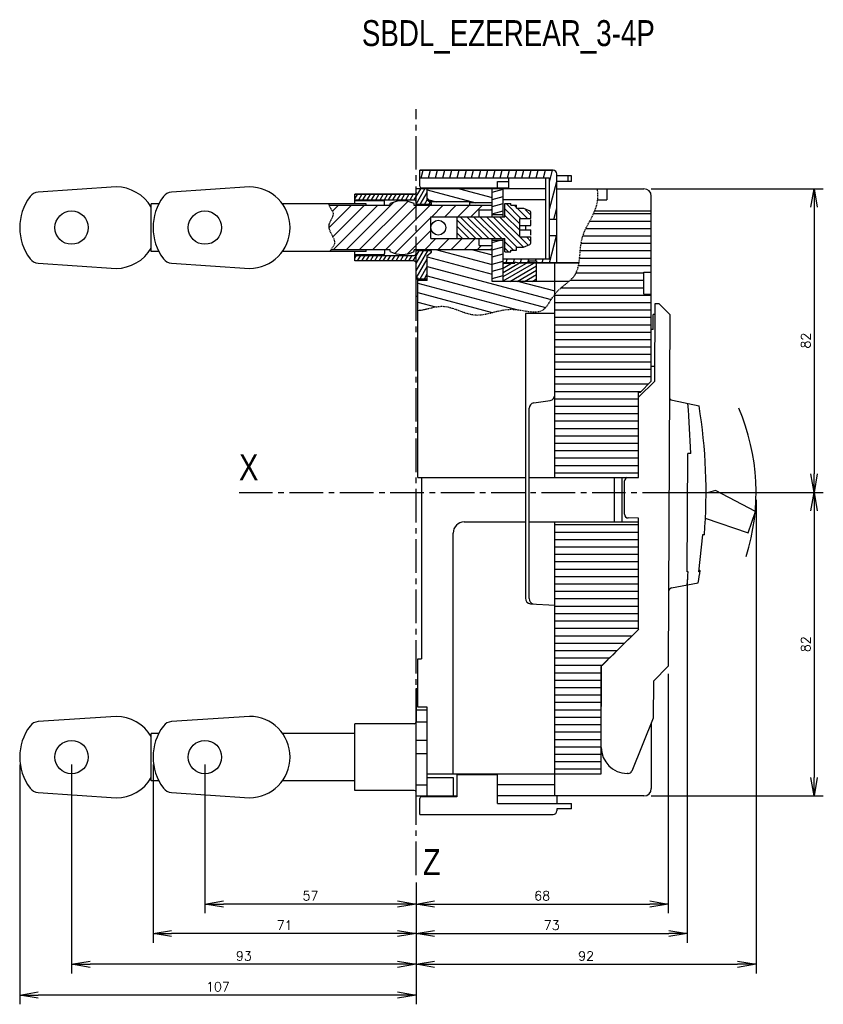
# Model space of a CAD drawing. Extents: x -741 to 1164, y -3289 to 616.
# Tile 28 of 65: x -351 to -135, y -2258 to -1992. Entities that reach past the tile are written whole.
import ezdxf

# ---------------------------------------------------------------- set-up
doc = ezdxf.new("R2010")
doc.units = 0
doc.header["$LTSCALE"] = 1.21
doc.header["$MEASUREMENT"] = 0
doc.linetypes.add('AXES2', pattern=[1.125, 0.75, -0.125, 0.125, -0.125])
doc.linetypes.add('CACHE', pattern=[0.375, 0.25, -0.125])
doc.layers.get('0').update_dxf_attribs({"linetype": 'CONTINUOUS'})
doc.layers.get('Defpoints').update_dxf_attribs({"linetype": 'CONTINUOUS'})
for name, color, linetype in [('AXE', 80, 'AXES2'), ('COTATION1', 50, 'CONTINUOUS'), ('HACHURES1', 130, 'CONTINUOUS'), ('POINTILLE_MOYEN', 141, 'CACHE')]:
    doc.layers.add(name, color=color, linetype=linetype)
doc.styles.add('ROMANS', font='romans.shx')
doc.styles.get("Standard").update_dxf_attribs({"font": 'txt', "width": 0.8})
doc.dimstyles.new('SC_DEFAUT', dxfattribs={"dimscale": 0, "dimtxt": 2.5, "dimasz": 5, "dimexe": 2.5, "dimexo": 2, "dimgap": 1, "dimtad": 1, "dimdec": 4, "dimzin": 12, "dimdsep": 46, "dimtxsty": 'ROMANS', "dimblk1": 'OPEN', "dimblk2": 'OPEN', "dimsah": 1, "dimcen": 0, "dimadec": 0, "dimazin": 0, "dimtfac": 1, "dimtdec": 4, "dimtofl": 0, "dimtmove": 0, "dimatfit": 3, "dimldrblk": 'OPEN', "dimfxl": 0, "dimtolj": 1, "dimtzin": 12, "dimarcsym": 0})
pattern_1 = [(345, (-487.394, -874.892), (0.6470476, 2.4148146), [])]

# ---------------------------------------------------------------- blocks, each defined once
blk = doc.blocks.new('_OPEN')
at = {"color": 0, "linetype": 'ByBlock'}
for p, q in [((-1, 0.167), (0, 0)), ((0, 0), (-1, -0.167)), ((0, 0), (-1, 0))]:
    blk.add_line(p, q, dxfattribs=at)
blk = doc.blocks.new('*D96')
at = {"layer": 'COTATION1', "color": 0, "lineweight": -2}
for p, q in [((-180.95, -2037.94), (-134.52, -2037.94)), ((-137.02, -2042.94), (-137.02, -2114.96)), ((-174.16, -2119.96), (-134.52, -2119.96))]:
    blk.add_line(p, q, dxfattribs=at)
at = {"layer": 'Defpoints', "color": 0}
for p in [(-182.95, -2037.94), (-176.16, -2119.96), (-137.02, -2119.96)]:
    blk.add_point(p, dxfattribs=at)
at = {"layer": 'COTATION1', "color": 0, "lineweight": -2, "xscale": 5, "yscale": 5, "zscale": 5}
for p, rotation in [((-137.02, -2037.94), 90), ((-137.02, -2119.96), 270)]:
    blk.add_blockref('_OPEN', p, dxfattribs=dict(at, rotation=rotation))
at = {"layer": 'COTATION1', "color": 0, "insert": (-139.27, -2078.95), "char_height": 2.5, "attachment_point": 5, "rotation": 90, "style": 'ROMANS'}
blk.add_mtext('\\A1;82', dxfattribs=at)
blk = doc.blocks.new('*D94')
at = {"layer": 'COTATION1', "color": 0, "lineweight": -2}
for p, q in [((-171.25, -2143.43), (-171.25, -2241.6)), ((-244.45, -2225.34), (-244.45, -2241.6)), ((-239.45, -2239.1), (-176.25, -2239.1))]:
    blk.add_line(p, q, dxfattribs=at)
at = {"layer": 'Defpoints', "color": 0}
for p in [(-171.25, -2141.43), (-244.45, -2223.34), (-171.25, -2239.1)]:
    blk.add_point(p, dxfattribs=at)
at = {"layer": 'COTATION1', "color": 0, "lineweight": -2, "xscale": 5, "yscale": 5, "zscale": 5, "rotation": 180}
blk.add_blockref('_OPEN', (-244.45, -2239.1), dxfattribs=at)
at = {"layer": 'COTATION1', "color": 0, "lineweight": -2, "xscale": 5, "yscale": 5, "zscale": 5}
blk.add_blockref('_OPEN', (-171.25, -2239.1), dxfattribs=at)
at = {"layer": 'COTATION1', "color": 0, "insert": (-207.85, -2236.85), "char_height": 2.5, "attachment_point": 5, "style": 'ROMANS'}
blk.add_mtext('\\A1;73', dxfattribs=at)
blk = doc.blocks.new('*D93')
at = {"layer": 'COTATION1', "color": 0, "lineweight": -2}
for p, q in [((-176.36, -2168.91), (-176.36, -2233.63)), ((-244.45, -2225.34), (-244.45, -2233.63)), ((-239.45, -2231.13), (-181.36, -2231.13))]:
    blk.add_line(p, q, dxfattribs=at)
at = {"layer": 'Defpoints', "color": 0}
for p in [(-176.36, -2166.91), (-244.45, -2223.34), (-176.36, -2231.13)]:
    blk.add_point(p, dxfattribs=at)
at = {"layer": 'COTATION1', "color": 0, "lineweight": -2, "xscale": 5, "yscale": 5, "zscale": 5, "rotation": 180}
blk.add_blockref('_OPEN', (-244.45, -2231.13), dxfattribs=at)
at = {"layer": 'COTATION1', "color": 0, "lineweight": -2, "xscale": 5, "yscale": 5, "zscale": 5}
blk.add_blockref('_OPEN', (-176.36, -2231.13), dxfattribs=at)
at = {"layer": 'COTATION1', "color": 0, "insert": (-210.41, -2228.88), "char_height": 2.5, "attachment_point": 5, "style": 'ROMANS'}
blk.add_mtext('\\A1;68', dxfattribs=at)
blk = doc.blocks.new('*D92')
at = {"layer": 'COTATION1', "color": 0, "lineweight": -2}
for p, q in [((-152.67, -2121.94), (-152.67, -2249.91)), ((-244.45, -2225.34), (-244.45, -2249.91)), ((-239.45, -2247.41), (-157.67, -2247.41))]:
    blk.add_line(p, q, dxfattribs=at)
at = {"layer": 'Defpoints', "color": 0}
for p in [(-152.67, -2119.94), (-244.45, -2223.34), (-152.67, -2247.41)]:
    blk.add_point(p, dxfattribs=at)
at = {"layer": 'COTATION1', "color": 0, "lineweight": -2, "xscale": 5, "yscale": 5, "zscale": 5, "rotation": 180}
blk.add_blockref('_OPEN', (-244.45, -2247.41), dxfattribs=at)
at = {"layer": 'COTATION1', "color": 0, "lineweight": -2, "xscale": 5, "yscale": 5, "zscale": 5}
blk.add_blockref('_OPEN', (-152.67, -2247.41), dxfattribs=at)
at = {"layer": 'COTATION1', "color": 0, "insert": (-198.56, -2245.16), "char_height": 2.5, "attachment_point": 5, "style": 'ROMANS'}
blk.add_mtext('\\A1;92', dxfattribs=at)
blk = doc.blocks.new('*D95')
at = {"layer": 'COTATION1', "color": 0, "lineweight": -2}
for p, q in [((-146.08, -2119.96), (-134.52, -2119.96)), ((-137.02, -2124.96), (-137.02, -2196.94)), ((-180.95, -2201.94), (-134.52, -2201.94))]:
    blk.add_line(p, q, dxfattribs=at)
at = {"layer": 'Defpoints', "color": 0}
for p in [(-148.08, -2119.96), (-182.95, -2201.94), (-137.02, -2201.94)]:
    blk.add_point(p, dxfattribs=at)
at = {"layer": 'COTATION1', "color": 0, "lineweight": -2, "xscale": 5, "yscale": 5, "zscale": 5}
for p, rotation in [((-137.02, -2119.96), 90), ((-137.02, -2201.94), 270)]:
    blk.add_blockref('_OPEN', p, dxfattribs=dict(at, rotation=rotation))
at = {"layer": 'COTATION1', "color": 0, "insert": (-139.27, -2160.95), "char_height": 2.5, "attachment_point": 5, "rotation": 90, "style": 'ROMANS'}
blk.add_mtext('\\A1;82', dxfattribs=at)
blk = doc.blocks.new('*D97')
at = {"layer": 'COTATION1', "color": 0, "lineweight": -2}
for p, q in [((-301.45, -2193.44), (-301.45, -2233.63)), ((-244.45, -2225.34), (-244.45, -2233.63)), ((-249.45, -2231.13), (-296.45, -2231.13))]:
    blk.add_line(p, q, dxfattribs=at)
at = {"layer": 'Defpoints', "color": 0}
for p in [(-301.45, -2191.44), (-244.45, -2223.34), (-301.45, -2231.13)]:
    blk.add_point(p, dxfattribs=at)
at = {"layer": 'COTATION1', "color": 0, "lineweight": -2, "xscale": 5, "yscale": 5, "zscale": 5, "rotation": 180}
blk.add_blockref('_OPEN', (-301.45, -2231.13), dxfattribs=at)
at = {"layer": 'COTATION1', "color": 0, "lineweight": -2, "xscale": 5, "yscale": 5, "zscale": 5}
blk.add_blockref('_OPEN', (-244.45, -2231.13), dxfattribs=at)
at = {"layer": 'COTATION1', "color": 0, "insert": (-272.95, -2228.88), "char_height": 2.5, "attachment_point": 5, "style": 'ROMANS'}
blk.add_mtext('\\A1;57', dxfattribs=at)
blk = doc.blocks.new('*D98')
at = {"layer": 'COTATION1', "color": 0, "lineweight": -2}
for p, q in [((-337.45, -2193.44), (-337.45, -2249.91)), ((-244.45, -2225.34), (-244.45, -2249.91)), ((-249.45, -2247.41), (-332.45, -2247.41))]:
    blk.add_line(p, q, dxfattribs=at)
at = {"layer": 'Defpoints', "color": 0}
for p in [(-337.45, -2191.44), (-244.45, -2223.34), (-337.45, -2247.41)]:
    blk.add_point(p, dxfattribs=at)
at = {"layer": 'COTATION1', "color": 0, "lineweight": -2, "xscale": 5, "yscale": 5, "zscale": 5, "rotation": 180}
blk.add_blockref('_OPEN', (-337.45, -2247.41), dxfattribs=at)
at = {"layer": 'COTATION1', "color": 0, "lineweight": -2, "xscale": 5, "yscale": 5, "zscale": 5}
blk.add_blockref('_OPEN', (-244.45, -2247.41), dxfattribs=at)
at = {"layer": 'COTATION1', "color": 0, "insert": (-290.95, -2245.16), "char_height": 2.5, "attachment_point": 5, "style": 'ROMANS'}
blk.add_mtext('\\A1;93', dxfattribs=at)
blk = doc.blocks.new('*D99')
at = {"layer": 'COTATION1', "color": 0, "lineweight": -2}
for p, q in [((-351.45, -2193.44), (-351.45, -2258.21)), ((-244.45, -2225.34), (-244.45, -2258.21)), ((-249.45, -2255.71), (-346.45, -2255.71))]:
    blk.add_line(p, q, dxfattribs=at)
at = {"layer": 'Defpoints', "color": 0}
for p in [(-351.45, -2191.44), (-244.45, -2223.34), (-351.45, -2255.71)]:
    blk.add_point(p, dxfattribs=at)
at = {"layer": 'COTATION1', "color": 0, "lineweight": -2, "xscale": 5, "yscale": 5, "zscale": 5, "rotation": 180}
blk.add_blockref('_OPEN', (-351.45, -2255.71), dxfattribs=at)
at = {"layer": 'COTATION1', "color": 0, "lineweight": -2, "xscale": 5, "yscale": 5, "zscale": 5}
blk.add_blockref('_OPEN', (-244.45, -2255.71), dxfattribs=at)
at = {"layer": 'COTATION1', "color": 0, "insert": (-297.95, -2253.46), "char_height": 2.5, "attachment_point": 5, "style": 'ROMANS'}
blk.add_mtext('\\A1;107', dxfattribs=at)
blk = doc.blocks.new('*D100')
at = {"layer": 'COTATION1', "color": 0, "lineweight": -2}
for p, q in [((-315.45, -2193.44), (-315.45, -2241.6)), ((-244.45, -2225.34), (-244.45, -2241.6)), ((-249.45, -2239.1), (-310.45, -2239.1))]:
    blk.add_line(p, q, dxfattribs=at)
at = {"layer": 'Defpoints', "color": 0}
for p in [(-315.45, -2191.44), (-244.45, -2223.34), (-315.45, -2239.1)]:
    blk.add_point(p, dxfattribs=at)
at = {"layer": 'COTATION1', "color": 0, "lineweight": -2, "xscale": 5, "yscale": 5, "zscale": 5, "rotation": 180}
blk.add_blockref('_OPEN', (-315.45, -2239.1), dxfattribs=at)
at = {"layer": 'COTATION1', "color": 0, "lineweight": -2, "xscale": 5, "yscale": 5, "zscale": 5}
blk.add_blockref('_OPEN', (-244.45, -2239.1), dxfattribs=at)
at = {"layer": 'COTATION1', "color": 0, "insert": (-279.95, -2236.85), "char_height": 2.5, "attachment_point": 5, "style": 'ROMANS'}
blk.add_mtext('\\A1;71', dxfattribs=at)

msp = doc.modelspace()

# ---------------------------------------------------------------- hatches: boundary and pattern name
at = {"layer": 'HACHURES1'}
h = msp.add_hatch(dxfattribs=at)
h.set_pattern_fill('ANSI31', color=256, scale=15, angle=30, style=0)
h.set_pattern_definition([(75, (-487.394, -874.892), (-1.811111, 0.4852857), [])])
h.paths.add_polyline_path([(-208.45283, -2034.93999), (-208.45283, -2046.24625), (-206.45283, -2046.24625), (-206.45283, -2033.93999, 0.414213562), (-207.45283, -2032.93999), (-243.45283, -2032.93999), (-243.45283, -2034.93999)])
h.paths.add_polyline_path([(-208.45283, -2056.93999), (-220.95284, -2056.93999), (-220.95284, -2057.93999), (-217.75284, -2057.93999), (-217.75284, -2057.73999), (-217.45284, -2057.73999), (-216.65284, -2057.93999), (-213.95284, -2057.93999), (-213.95284, -2057.43999), (-211.95284, -2057.43999), (-211.95284, -2057.93999), (-206.45283, -2057.93999), (-206.45283, -2050.63373), (-208.45283, -2050.63373)])
h = msp.add_hatch(dxfattribs=at)
h.set_pattern_fill('ANSI31', color=256, scale=8, angle=15, style=0)
h.set_pattern_definition([(60, (-487.3941, -874.8919), (-0.8660254, 0.5), [])])
edge = h.paths.add_edge_path()
edge.add_arc((-244.95284, -2038.93999), 0.5, 274.2145487, 310.8682697, ccw=False)
edge.add_spline(control_points=[(-244.45284, -2038.95316), (-244.45284, -2038.99043), (-244.46122, -2039.06529), (-244.4984, -2039.17192), (-244.55846, -2039.2678), (-244.63845, -2039.34795), (-244.73421, -2039.40817), (-244.84076, -2039.44547), (-244.91558, -2039.45389), (-244.95284, -2039.45389)], knot_values=[0, 0, 0, 0, 0.111821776, 0.223784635, 0.336083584, 0.448346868, 0.560652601, 0.672561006, 0.78432086, 0.78432086, 0.78432086, 0.78432086], degree=3, periodic=0)
edge.add_line((-244.95284, -2039.45389), (-260.95284, -2039.45389))
edge.add_line((-260.95284, -2039.45389), (-260.95284, -2040.93999))
edge.add_line((-260.95284, -2040.93999), (-244.95284, -2040.93999))
edge.add_arc((-244.95284, -2041.43999), 0.5, 0, 90, ccw=False)
edge.add_line((-244.45284, -2041.43999), (-244.45284, -2042.21002))
edge.add_line((-244.45284, -2042.21002), (-240.25284, -2042.21002))
edge.add_line((-240.25284, -2042.21002), (-240.25284, -2041.83999))
edge.add_line((-240.25284, -2041.83999), (-241.45284, -2040.93999))
edge.add_line((-241.45284, -2040.93999), (-241.45284, -2037.93999))
edge.add_line((-241.45284, -2037.93999), (-244.45284, -2037.93999))
edge.add_line((-244.45284, -2037.93999), (-244.45284, -2038.95316))
edge.add_arc((-244.95284, -2038.93999), 0.5, 316.6386016, 358.4395834, ccw=False)
edge = h.paths.add_edge_path()
edge.add_spline(control_points=[(-244.95284, -2057.42609), (-244.91559, -2057.42609), (-244.84079, -2057.4345), (-244.73426, -2057.47178), (-244.63851, -2057.53198), (-244.55851, -2057.61212), (-244.49843, -2057.708), (-244.46123, -2057.81466), (-244.45284, -2057.88954), (-244.45284, -2057.92682)], knot_values=[0, 0, 0, 0, 0.11173405, 0.2236067, 0.335886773, 0.448149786, 0.560474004, 0.672472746, 0.784320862, 0.784320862, 0.784320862, 0.784320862], degree=3, periodic=0)
edge.add_line((-244.45284, -2057.92682), (-244.45284, -2062.23999))
edge.add_line((-244.45284, -2062.23999), (-241.45284, -2062.23999))
edge.add_line((-241.45284, -2062.23999), (-241.45284, -2055.93999))
edge.add_line((-241.45284, -2055.93999), (-240.25284, -2055.03999))
edge.add_line((-240.25284, -2055.03999), (-240.25284, -2054.66996))
edge.add_line((-240.25284, -2054.66996), (-244.45284, -2054.66996))
edge.add_line((-244.45284, -2054.66996), (-244.45284, -2055.43999))
edge.add_arc((-244.95284, -2055.43999), 0.5, -90, 0, ccw=False)
edge.add_line((-244.95284, -2055.93999), (-260.95284, -2055.93999))
edge.add_line((-260.95284, -2055.93999), (-260.95284, -2057.42609))
edge.add_line((-260.95284, -2057.42609), (-244.95284, -2057.42609))
edge.add_arc((-244.95284, -2057.93999), 0.5, 49.1317798, 85.7854458, ccw=False)
edge.add_arc((-244.95284, -2057.93999), 0.5, 1.5604166, 43.3614423, ccw=False)
h = msp.add_hatch(dxfattribs=at)
h.set_pattern_fill('ANSI31', color=256, scale=20, angle=300, style=0)
h.set_pattern_definition(pattern_1)
h.paths.add_polyline_path([(-229.95284, -2041.43999), (-229.95284, -2041.71002), (-223.95284, -2041.71002), (-223.95284, -2037.93999), (-241.45284, -2037.93999), (-241.45284, -2040.43999), (-240.45284, -2041.43999)])
h = msp.add_hatch(dxfattribs=at)
h.set_pattern_fill('ANSI31', color=256, scale=15, angle=330, style=0)
h.set_pattern_definition([(15, (-487.394, -874.892), (-0.4852857, 1.811111), [])])
h.paths.add_polyline_path([(-220.95284, -2037.93999), (-223.95284, -2037.93999), (-223.95284, -2044.93999), (-220.95284, -2044.93999)])
h.paths.add_polyline_path([(-220.95284, -2051.93999), (-223.95284, -2051.93999), (-223.95284, -2062.91199), (-223.92484, -2062.93999), (-220.95284, -2062.93999)])
h = msp.add_hatch(dxfattribs=at)
h.set_pattern_fill('ANSI31', color=256, scale=20, style=0)
h.set_pattern_definition([(45, (-487.394, -874.892), (-1.767767, 1.767767), [])])
edge = h.paths.add_edge_path()
edge.add_spline(control_points=[(-267.91437, -2042.46086), (-267.64523, -2043.20339), (-265.93516, -2044.86175), (-269.66525, -2048.41005), (-265.28757, -2052.07473), (-267.17182, -2053.91524), (-267.45954, -2054.41912)], knot_values=[0.432771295, 0.432771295, 0.432771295, 0.432771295, 2.772463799, 6.282140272, 11.601658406, 13.30096672, 13.30096672, 13.30096672, 13.30096672], degree=3, periodic=0)
edge.add_line((-267.45954, -2054.41912), (-251.45284, -2054.41912))
edge.add_line((-251.45284, -2054.41912), (-251.45284, -2054.92073))
edge.add_arc((-248.20284, -2048.43999), 7.25, 243.3668813, 296.6331187)
edge.add_line((-244.95284, -2054.92073), (-244.95284, -2054.41912))
edge.add_line((-244.95284, -2054.41912), (-223.95284, -2054.41912))
edge.add_line((-223.95284, -2054.41912), (-223.95284, -2053.23901))
edge.add_line((-223.95284, -2053.23901), (-227.45284, -2053.23901))
edge.add_line((-227.45284, -2053.23901), (-227.45284, -2051.39803))
edge.add_line((-227.45284, -2051.39803), (-240.45284, -2051.39803))
edge.add_line((-240.45284, -2051.39803), (-240.45284, -2045.48195))
edge.add_line((-240.45284, -2045.48195), (-227.45284, -2045.48195))
edge.add_line((-227.45284, -2045.48195), (-227.45284, -2043.64096))
edge.add_line((-227.45284, -2043.64096), (-223.95284, -2043.64096))
edge.add_line((-223.95284, -2043.64096), (-223.95284, -2042.46086))
edge.add_line((-223.95284, -2042.46086), (-244.95284, -2042.46086))
edge.add_line((-244.95284, -2042.46086), (-244.95284, -2041.95925))
edge.add_arc((-248.20284, -2048.43999), 7.25, 63.3668813, 116.6331187)
edge.add_line((-251.45284, -2041.95925), (-251.45284, -2042.46086))
edge.add_line((-251.45284, -2042.46086), (-267.91437, -2042.46086))
h = msp.add_hatch(dxfattribs=at)
h.set_pattern_fill('ANSI31', color=256, scale=10, angle=90, style=0)
h.set_pattern_definition([(135, (-487.3941, -874.8919), (-0.8838835, -0.8838835), [])])
edge = h.paths.add_edge_path()
edge.add_line((-233.35283, -2045.48195), (-220.45283, -2045.48195))
edge.add_line((-233.35283, -2051.39803), (-233.35283, -2045.48195))
edge.add_line((-233.35283, -2051.39803), (-220.45283, -2051.39803))
edge.add_line((-220.45283, -2054.93999), (-220.45283, -2051.39803))
edge.add_line((-220.45283, -2054.93999), (-218.85283, -2054.93999))
edge.add_line((-218.85283, -2054.93999), (-218.85283, -2054.53999))
edge.add_line((-218.85283, -2054.53999), (-217.35283, -2054.53999))
edge.add_line((-217.35283, -2054.53999), (-217.35283, -2053.68999))
edge.add_line((-217.35283, -2053.68999), (-215.45283, -2053.68999))
edge.add_line((-215.45283, -2053.68999), (-213.76714, -2053.01571))
edge.add_arc((-213.95283, -2052.55147), 0.5, 291.8014095, 360)
edge.add_line((-213.45283, -2052.52091), (-213.45283, -2050.93999))
edge.add_line((-216.45283, -2050.93999), (-213.45283, -2050.93999))
edge.add_line((-216.45283, -2050.93999), (-216.45283, -2045.93999))
edge.add_line((-216.45283, -2045.93999), (-213.45283, -2045.93999))
edge.add_line((-213.45283, -2045.93999), (-213.45283, -2044.35905))
edge.add_arc((-213.95283, -2044.3285), 0.5, 0, 68.1985905)
edge.add_line((-215.45283, -2043.18999), (-213.76714, -2043.86427))
edge.add_line((-217.35283, -2043.18999), (-215.45283, -2043.18999))
edge.add_line((-217.35283, -2043.18999), (-217.35283, -2042.33999))
edge.add_line((-218.85283, -2042.33999), (-217.35283, -2042.33999))
edge.add_line((-218.85283, -2042.33999), (-218.85283, -2041.93999))
edge.add_line((-220.45283, -2041.93999), (-218.85283, -2041.93999))
edge.add_line((-220.45283, -2045.48195), (-220.45283, -2041.93999))
h = msp.add_hatch(dxfattribs=at)
h.set_pattern_fill('ANSI31', color=256, scale=20, angle=300, style=0)
h.set_pattern_definition(pattern_1)
edge = h.paths.add_edge_path()
edge.add_spline(control_points=[(-243.95284, -2070.77513), (-241.78384, -2070.72474), (-236.66436, -2068.22117), (-228.27646, -2074.00703), (-219.61898, -2068.85975), (-210.03656, -2072.82249), (-208.12268, -2067.83864), (-206.95284, -2066.36516)], knot_values=[0, 0, 0, 0, 6.508740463, 15.661084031, 25.902108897, 34.320596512, 39.624589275, 39.624589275, 39.624589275, 39.624589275], degree=3, periodic=0)
edge.add_line((-206.95284, -2066.36516), (-206.95284, -2062.93999))
edge.add_line((-206.95284, -2062.93999), (-223.95284, -2062.93999))
edge.add_line((-223.95284, -2062.93999), (-223.95284, -2054.41912))
edge.add_line((-223.95284, -2054.41912), (-240.43197, -2054.41912))
edge.add_line((-240.43197, -2054.41912), (-240.6828, -2054.66996))
edge.add_line((-240.6828, -2054.66996), (-240.25284, -2054.66996))
edge.add_line((-240.25284, -2054.66996), (-240.25284, -2055.03999))
edge.add_line((-240.25284, -2055.03999), (-241.45284, -2055.93999))
edge.add_line((-241.45284, -2055.93999), (-241.45284, -2062.68999))
edge.add_line((-241.45284, -2062.68999), (-243.95284, -2062.68999))
edge.add_line((-243.95284, -2062.68999), (-243.95284, -2070.77513))
h = msp.add_hatch(dxfattribs=at)
h.set_pattern_fill('ANSI31', color=256, scale=8, angle=345, style=0)
h.set_pattern_definition([(30, (-487.3941, -874.8919), (-0.5, 0.8660254), [])])
h.paths.add_polyline_path([(-217.75284, -2058.03999), (-220.95284, -2058.03999), (-220.95284, -2062.93999), (-211.95284, -2062.93999), (-211.95284, -2058.03999), (-216.25284, -2058.03999), (-217.45284, -2057.73999), (-217.75284, -2057.73999)])

# ---------------------------------------------------------------- linework, layer by layer
for p, q in [((-207.45283, -2032.93999), (-243.45283, -2032.93999)), ((-325.45284, -2037.43999), (-346.45979, -2038.85406)), ((-289.45284, -2037.43999), (-310.45979, -2038.85406)), ((-195.49578, -2037.93999), (-182.95284, -2037.93999)), ((-192.95284, -2037.93999), (-192.95284, -2040.93999)), ((-192.95284, -2037.93999), (-192.95284, -2040.93999)), ((-315.95284, -2054.83999), (-315.95284, -2042.03999)), ((-313.88884, -2042.03999), (-315.95284, -2042.03999)), ((-268.0148, -2042.03999), (-280.556, -2042.03999)), ((-195.43122, -2040.93999), (-192.95284, -2040.93999)), ((-180.95284, -2089.93999), (-180.95284, -2039.93999)), ((-180.95284, -2044.73999), (-196.58373, -2044.73999)), ((-196.2298, -2043.93999), (-180.95284, -2043.93999)), ((-180.95284, -2046.73999), (-197.60264, -2046.73999)), ((-180.95284, -2048.73999), (-198.62563, -2048.73999)), ((-180.95284, -2052.73999), (-199.90599, -2052.73999)), ((-180.95284, -2050.73999), (-199.43679, -2050.73999)), ((-313.89318, -2054.83999), (-315.95284, -2054.83999)), ((-267.64633, -2054.83999), (-280.55368, -2054.83999)), ((-180.95284, -2054.73999), (-200.13716, -2054.73999)), ((-346.45979, -2058.02592), (-325.45284, -2059.43999)), ((-310.45979, -2058.02592), (-289.45284, -2059.43999)), ((-180.95284, -2056.73999), (-200.31161, -2056.73999)), ((-182.95284, -2060.73999), (-201.29489, -2060.73999)), ((-180.95284, -2058.73999), (-200.60672, -2058.73999)), ((-182.95284, -2066.43999), (-182.95284, -2060.43999)), ((-182.95284, -2060.43999), (-180.95284, -2060.43999)), ((-243.95284, -2115.93999), (-243.95284, -2061.93999)), ((-243.95284, -2115.93999), (-243.95284, -2061.93999)), ((-182.95284, -2062.73999), (-202.93454, -2062.73999)), ((-206.95284, -2115.93999), (-206.95284, -2066.36516)), ((-182.95284, -2064.73999), (-205.34826, -2064.73999)), ((-180.95284, -2066.73999), (-206.95284, -2066.73999)), ((-180.95284, -2068.73999), (-206.95284, -2068.73999)), ((-182.95284, -2066.43999), (-180.95284, -2066.43999)), ((-180.03815, -2089.8892), (-179.95105, -2068.88938)), ((-179.95105, -2068.88938), (-178.95105, -2068.89353)), ((-178.95105, -2068.89353), (-175.96352, -2071.90595)), ((-214.95284, -2071.59509), (-214.95284, -2148.53081)), ((-206.95284, -2071.59509), (-214.95284, -2071.59509)), ((-180.95284, -2070.73999), (-206.95284, -2070.73999)), ((-180.95284, -2072.73999), (-206.95284, -2072.73999)), ((-179.96349, -2071.88936), (-180.46348, -2071.88729)), ((-180.44602, -2075.98739), (-180.46348, -2071.88729)), ((-175.96352, -2071.90595), (-176.35754, -2166.90513)), ((-180.95284, -2074.73999), (-206.95284, -2074.73999)), ((-180.95284, -2076.73999), (-206.95284, -2076.73999)), ((-180.48049, -2075.98725), (-180.95284, -2075.98529)), ((-180.95284, -2078.73999), (-206.95284, -2078.73999)), ((-180.95284, -2080.73999), (-206.95284, -2080.73999)), ((-180.95284, -2082.73999), (-206.95284, -2082.73999)), ((-180.95284, -2084.73999), (-206.95284, -2084.73999)), ((-180.95284, -2086.73999), (-206.95284, -2086.73999)), ((-180.02177, -2085.93999), (-180.95284, -2085.93999)), ((-180.95284, -2088.73999), (-206.95284, -2088.73999)), ((-184.45284, -2094.26743), (-180.03815, -2089.8892)), ((-183.95284, -2092.93999), (-180.95284, -2089.93999)), ((-181.75284, -2090.73999), (-206.95284, -2090.73999)), ((-183.75284, -2092.73999), (-206.95284, -2092.73999)), ((-183.95284, -2092.93999), (-184.45284, -2092.93999)), ((-184.45284, -2115.93999), (-184.45284, -2092.93999)), ((-212.66497, -2095.75601), (-208.2407, -2095.12397)), ((-184.45284, -2094.73999), (-206.95284, -2094.73999)), ((-175.25571, -2095.06986), (-168.06562, -2096.53892)), ((-213.95284, -2148.63905), (-213.95284, -2097.24093)), ((-184.45284, -2096.73999), (-206.95284, -2096.73999)), ((-184.45284, -2098.73999), (-206.95284, -2098.73999)), ((-184.45284, -2100.73999), (-206.95284, -2100.73999)), ((-184.45284, -2102.73999), (-206.95284, -2102.73999)), ((-184.45284, -2104.73999), (-206.95284, -2104.73999)), ((-184.45284, -2106.73999), (-206.95284, -2106.73999)), ((-184.45284, -2108.73999), (-206.95284, -2108.73999)), ((-184.45284, -2110.73999), (-206.95284, -2110.73999)), ((-171.25182, -2141.42609), (-171.1191, -2109.42636)), ((-170.32042, -2109.42968), (-171.1191, -2109.42636)), ((-184.45284, -2112.73999), (-206.95284, -2112.73999)), ((-243.95284, -2115.93999), (-214.95284, -2115.93999)), ((-242.95284, -2115.93999), (-242.95284, -2164.93999)), ((-242.95284, -2115.93999), (-242.95284, -2164.93999)), ((-213.95284, -2115.93999), (-184.45284, -2115.93999)), ((-184.45284, -2114.73999), (-206.95284, -2114.73999)), ((-190.95284, -2115.93999), (-190.95284, -2127.93999)), ((-188.95284, -2115.93999), (-188.95284, -2127.93999)), ((-188.18739, -2125.85571), (-188.15006, -2116.85579)), ((-163.58676, -2119.40999), (-166.17874, -2120.16216)), ((-152.85784, -2125.14501), (-163.58676, -2119.40999)), ((-184.4484, -2126.87123), (-187.19155, -2126.85985)), ((-184.45284, -2156.93999), (-184.4484, -2126.87123)), ((-166.44874, -2126.88733), (-154.77793, -2130.82948)), ((-154.77793, -2130.82948), (-152.85784, -2125.14501)), ((-231.45284, -2127.93999), (-214.95284, -2127.93999)), ((-213.95284, -2127.93999), (-184.45284, -2127.93999)), ((-206.95284, -2201.93999), (-206.95284, -2127.93999)), ((-184.45284, -2128.73999), (-206.95284, -2128.73999)), ((-234.45284, -2195.93999), (-234.45284, -2130.93999)), ((-234.45284, -2195.93999), (-234.45284, -2130.93999)), ((-184.45284, -2130.73999), (-206.95284, -2130.73999)), ((-184.45284, -2132.73999), (-206.95284, -2132.73999)), ((-167.09038, -2131.44326), (-168.17407, -2141.43885)), ((-166.63172, -2131.44517), (-167.09038, -2131.44326)), ((-184.45284, -2134.73999), (-206.95284, -2134.73999)), ((-184.45284, -2136.73999), (-206.95284, -2136.73999)), ((-184.45284, -2138.73999), (-206.95284, -2138.73999)), ((-184.45284, -2140.73999), (-206.95284, -2140.73999)), ((-184.45284, -2142.73999), (-206.95284, -2142.73999)), ((-170.9862, -2141.42719), (-171.25182, -2141.42609)), ((-167.73491, -2141.05119), (-168.17407, -2141.43885)), ((-184.45284, -2144.73999), (-206.95284, -2144.73999)), ((-175.4659, -2145.74787), (-168.26388, -2144.33851)), ((-184.45284, -2146.73999), (-206.95284, -2146.73999)), ((-184.45284, -2148.73999), (-206.95284, -2148.73999)), ((-213.5464, -2150.02789), (-206.95284, -2150.43999)), ((-184.45284, -2150.73999), (-206.95284, -2150.73999)), ((-184.45284, -2152.73999), (-206.95284, -2152.73999)), ((-184.45284, -2154.73999), (-206.95284, -2154.73999)), ((-184.45284, -2156.73999), (-206.95284, -2156.73999)), ((-186.25284, -2158.73999), (-206.95284, -2158.73999)), ((-194.35739, -2166.83048), (-184.316, -2156.87204)), ((-190.25284, -2162.73999), (-184.45284, -2156.93999)), ((-188.25284, -2160.73999), (-206.95284, -2160.73999)), ((-190.25284, -2162.73999), (-206.95284, -2162.73999)), ((-192.25284, -2164.73999), (-206.95284, -2164.73999)), ((-192.25284, -2164.73999), (-190.75284, -2163.23999)), ((-243.95284, -2177.93999), (-243.95284, -2164.93999)), ((-243.95284, -2164.93999), (-242.95284, -2164.93999)), ((-243.95284, -2177.93999), (-243.95284, -2164.93999)), ((-243.95284, -2164.93999), (-242.95284, -2164.93999)), ((-194.25284, -2166.73999), (-206.95284, -2166.73999)), ((-194.45284, -2166.93999), (-194.35036, -2166.83751)), ((-194.45284, -2186.73999), (-194.45284, -2166.93999)), ((-194.44864, -2188.83029), (-194.35739, -2166.83048)), ((-194.25284, -2166.73999), (-192.65464, -2165.14179)), ((-176.35754, -2166.90513), (-180.3741, -2170.88851)), ((-194.45284, -2168.73999), (-206.95284, -2168.73999)), ((-194.45284, -2170.73999), (-206.95284, -2170.73999)), ((-194.45284, -2172.73999), (-206.95284, -2172.73999)), ((-180.3741, -2170.88851), (-180.41558, -2180.88842)), ((-244.45284, -2201.93999), (-244.45284, -2172.93999)), ((-244.45284, -2172.93999), (-243.95284, -2172.93999)), ((-244.45284, -2172.93999), (-243.95284, -2172.93999)), ((-244.45284, -2172.93999), (-244.45284, -2181.93999)), ((-194.45284, -2174.73999), (-206.95284, -2174.73999)), ((-243.95284, -2177.63999), (-244.45284, -2177.63999)), ((-241.45284, -2177.93999), (-243.95284, -2177.93999)), ((-241.45284, -2177.93999), (-243.95284, -2177.93999)), ((-241.45284, -2201.93999), (-241.45284, -2177.93999)), ((-241.45284, -2201.93999), (-241.45284, -2177.93999)), ((-194.45284, -2176.73999), (-206.95284, -2176.73999)), ((-325.45284, -2180.43999), (-346.45979, -2181.85406)), ((-289.45284, -2180.43999), (-310.45979, -2181.85406)), ((-244.45284, -2178.63999), (-241.45284, -2178.63999)), ((-194.45284, -2178.73999), (-206.95284, -2178.73999)), ((-260.95284, -2200.43999), (-260.95284, -2182.43999)), ((-244.95284, -2182.43999), (-260.95284, -2182.43999)), ((-244.45284, -2181.93999), (-241.45284, -2181.93999)), ((-194.45284, -2180.73999), (-206.95284, -2180.73999)), ((-194.45284, -2182.73999), (-206.95284, -2182.73999)), ((-180.41558, -2180.88842), (-186.22369, -2195.23585)), ((-180.95284, -2182.21558), (-180.95284, -2199.93999)), ((-315.95284, -2197.83999), (-315.95284, -2185.03999)), ((-313.89319, -2185.03999), (-315.95284, -2185.03999)), ((-260.95284, -2185.03999), (-280.55368, -2185.03999)), ((-194.45284, -2184.73999), (-206.95284, -2184.73999)), ((-241.45284, -2186.93999), (-244.45284, -2186.93999)), ((-244.45284, -2190.43999), (-244.45284, -2186.93999)), ((-194.45284, -2186.73999), (-206.95284, -2186.73999)), ((-194.45284, -2188.73999), (-194.45284, -2187.23999)), ((-244.45284, -2190.43999), (-241.45284, -2190.43999)), ((-194.45284, -2188.73999), (-206.95284, -2188.73999)), ((-194.45284, -2190.73999), (-206.95284, -2190.73999)), ((-194.45284, -2195.93999), (-194.45284, -2188.83029)), ((-194.45284, -2192.73999), (-206.95284, -2192.73999)), ((-241.45284, -2195.93999), (-194.45284, -2195.93999)), ((-233.45283, -2196.13999), (-222.45283, -2196.13999)), ((-233.45283, -2196.13999), (-233.45283, -2202.13999)), ((-222.45283, -2203.93999), (-222.45283, -2196.13999)), ((-194.45284, -2194.73999), (-206.95284, -2194.73999)), ((-187.15477, -2195.8606), (-187.47773, -2195.85926)), ((-313.88884, -2197.83999), (-315.95284, -2197.83999)), ((-260.95284, -2197.83999), (-280.556, -2197.83999)), ((-244.45284, -2198.93999), (-241.45284, -2198.93999)), ((-241.45284, -2196.93999), (-234.45284, -2196.93999)), ((-241.45284, -2196.93999), (-234.45284, -2196.93999)), ((-234.45284, -2196.93999), (-234.45284, -2201.93999)), ((-234.45284, -2196.93999), (-234.45284, -2201.93999)), ((-206.95284, -2198.93999), (-222.45283, -2198.93999)), ((-346.45979, -2201.02592), (-325.45284, -2202.43999)), ((-310.45979, -2201.02592), (-289.45284, -2202.43999)), ((-244.95284, -2200.43999), (-260.95284, -2200.43999)), ((-244.45284, -2201.93999), (-233.45283, -2201.93999)), ((-182.95284, -2201.93999), (-222.45283, -2201.93999)), ((-206.45283, -2201.93999), (-206.45283, -2203.93999)), ((-243.45283, -2206.93999), (-243.45283, -2202.63999)), ((-233.45283, -2202.13999), (-242.95283, -2202.13999)), ((-222.45283, -2203.93999), (-202.45291, -2203.93999)), ((-202.45283, -2205.43999), (-202.45283, -2203.93999)), ((-243.45283, -2206.93999), (-207.45283, -2206.93999)), ((-202.45283, -2205.43999), (-206.45283, -2205.43999)), ((-206.45283, -2205.43999), (-206.45283, -2205.93999))]:
    msp.add_line(p, q)
at = {"color": 7, "linetype": 'Continuous'}
for p, q in [((-243.45283, -2032.93999), (-207.45283, -2032.93999)), ((-243.45283, -2037.23999), (-243.45283, -2032.93999)), ((-206.45283, -2050.60796), (-206.45283, -2033.93999)), ((-202.45291, -2034.43999), (-206.45283, -2034.43999)), ((-202.45283, -2035.93999), (-202.45283, -2034.43999)), ((-243.45283, -2034.93999), (-208.45283, -2034.93999)), ((-222.45283, -2037.73999), (-222.45283, -2035.93999)), ((-222.45283, -2035.93999), (-219.45283, -2035.93999)), ((-219.45283, -2037.73999), (-219.45283, -2034.93999)), ((-209.45283, -2056.93999), (-209.45283, -2034.93999)), ((-208.45283, -2056.93999), (-208.45283, -2034.93999)), ((-202.45291, -2035.93999), (-206.45283, -2035.93999)), ((-260.95284, -2042.03999), (-260.95284, -2039.43999)), ((-244.95284, -2039.43999), (-260.95284, -2039.43999)), ((-244.95284, -2039.45389), (-260.95284, -2039.45389)), ((-209.45283, -2037.93999), (-244.45284, -2037.93999)), ((-244.45284, -2038.95316), (-244.45284, -2037.93999)), ((-219.45283, -2037.73999), (-242.95283, -2037.73999)), ((-241.45284, -2040.93999), (-241.45284, -2037.93999)), ((-233.45283, -2037.93999), (-233.45283, -2037.73999)), ((-226.45283, -2037.73999), (-226.45283, -2037.93999)), ((-223.95284, -2045.43999), (-223.95284, -2037.93999)), ((-220.95284, -2045.43999), (-220.95284, -2037.93999)), ((-206.45283, -2037.93999), (-195.49578, -2037.93999)), ((-257.95284, -2042.03999), (-268.0148, -2042.03999)), ((-260.95284, -2040.93999), (-244.95284, -2040.93999)), ((-252.95284, -2041.19398), (-260.95284, -2041.19398)), ((-257.95284, -2042.46086), (-257.95284, -2042.03999)), ((-252.95284, -2042.43999), (-252.95284, -2041.19398)), ((-251.45284, -2042.46086), (-251.45284, -2041.95925)), ((-244.95284, -2042.46086), (-244.95284, -2041.95925)), ((-244.45284, -2042.43999), (-244.45284, -2041.43999)), ((-240.25284, -2042.21002), (-244.45284, -2042.21002)), ((-241.45284, -2040.43999), (-240.45284, -2041.43999)), ((-241.45284, -2040.93999), (-240.25284, -2041.83999)), ((-229.95284, -2041.43999), (-240.45284, -2041.43999)), ((-240.45284, -2041.43999), (-240.45284, -2041.68999)), ((-240.25284, -2042.43999), (-240.25284, -2041.83999)), ((-229.95284, -2042.43999), (-229.95284, -2041.43999)), ((-223.95284, -2041.71002), (-229.95284, -2041.71002)), ((-209.45283, -2040.93999), (-220.95284, -2040.93999)), ((-220.45283, -2045.48195), (-220.45283, -2041.93999)), ((-220.45283, -2041.93999), (-218.85283, -2041.93999)), ((-218.85283, -2042.33999), (-218.85283, -2041.93999)), ((-218.85283, -2042.33999), (-217.35283, -2042.33999)), ((-217.35283, -2043.18999), (-217.35283, -2042.33999)), ((-251.45284, -2042.46086), (-267.91437, -2042.46086)), ((-251.45284, -2042.43999), (-257.95284, -2042.43999)), ((-223.95284, -2042.46086), (-244.95284, -2042.46086)), ((-227.45284, -2043.64096), (-223.95284, -2043.64096)), ((-227.45284, -2045.48195), (-227.45284, -2043.64096)), ((-220.95284, -2044.93999), (-223.95284, -2044.93999)), ((-217.35283, -2043.18999), (-215.45283, -2043.18999)), ((-215.45283, -2043.18999), (-213.76714, -2043.86427)), ((-213.45283, -2045.93999), (-213.45283, -2044.35905)), ((-240.45284, -2045.48195), (-233.35283, -2045.48195)), ((-240.45284, -2051.39803), (-240.45284, -2045.48195)), ((-233.35283, -2045.48195), (-220.45283, -2045.48195)), ((-233.35283, -2051.39803), (-233.35283, -2045.48195)), ((-216.45283, -2045.93999), (-213.45283, -2045.93999)), ((-216.45283, -2050.93999), (-216.45283, -2045.93999)), ((-213.45283, -2047.83999), (-213.45283, -2046.28729)), ((-206.45283, -2046.24625), (-208.45283, -2046.24625)), ((-216.45283, -2047.83999), (-213.45283, -2047.83999)), ((-216.45283, -2049.03999), (-213.45283, -2049.03999)), ((-214.95283, -2047.83999), (-214.95283, -2049.03999)), ((-213.45283, -2050.44635), (-213.45283, -2049.03999)), ((-240.45284, -2051.39803), (-233.35283, -2051.39803)), ((-233.35283, -2051.39803), (-220.45283, -2051.39803)), ((-227.45284, -2053.23901), (-227.45284, -2051.39803)), ((-223.95284, -2062.93999), (-223.95284, -2051.43999)), ((-220.95284, -2051.93999), (-223.95284, -2051.93999)), ((-220.95284, -2062.93999), (-220.95284, -2051.43999)), ((-220.45283, -2054.93999), (-220.45283, -2051.39803)), ((-216.45283, -2050.93999), (-213.45283, -2050.93999)), ((-215.45283, -2053.68999), (-213.76714, -2053.01571)), ((-213.45283, -2052.52091), (-213.45283, -2050.93999)), ((-206.45283, -2050.63373), (-208.45283, -2050.63373)), ((-206.45283, -2057.93999), (-206.45283, -2050.63373)), ((-257.95284, -2054.83999), (-267.64633, -2054.83999)), ((-251.45284, -2054.41912), (-267.45954, -2054.41912)), ((-260.95284, -2057.43999), (-260.95284, -2054.83999)), ((-260.95284, -2055.686), (-252.95284, -2055.686)), ((-257.95284, -2054.83999), (-257.95284, -2054.41912)), ((-252.95284, -2054.41912), (-252.95284, -2055.43999)), ((-252.95284, -2055.686), (-252.95284, -2055.44305)), ((-251.45284, -2054.92073), (-251.45284, -2054.41912)), ((-223.95284, -2054.41912), (-244.95284, -2054.41912)), ((-244.95284, -2054.92073), (-244.95284, -2054.41912)), ((-244.45284, -2054.65318), (-244.45284, -2054.43999)), ((-240.25284, -2054.66996), (-244.45284, -2054.66996)), ((-244.45284, -2055.43999), (-244.45284, -2054.66996)), ((-241.45284, -2055.93999), (-240.25284, -2055.03999)), ((-240.6828, -2054.66996), (-240.45284, -2054.43999)), ((-240.25284, -2055.03999), (-240.25284, -2054.66996)), ((-227.45284, -2053.23901), (-223.95284, -2053.23901)), ((-220.45283, -2054.93999), (-218.85283, -2054.93999)), ((-218.85283, -2054.93999), (-218.85283, -2054.53999)), ((-218.85283, -2054.53999), (-217.35283, -2054.53999)), ((-217.35283, -2054.53999), (-217.35283, -2053.68999)), ((-217.35283, -2053.68999), (-215.45283, -2053.68999)), ((-260.95284, -2055.93999), (-244.95284, -2055.93999)), ((-244.95284, -2057.42609), (-260.95284, -2057.42609)), ((-244.95284, -2057.43999), (-260.95284, -2057.43999)), ((-244.45284, -2066.93999), (-244.45284, -2057.92659)), ((-241.45284, -2062.68999), (-241.45284, -2055.93999)), ((-208.45283, -2056.93999), (-220.95284, -2056.93999)), ((-217.75284, -2057.93999), (-220.95284, -2057.93999)), ((-220.95284, -2058.03999), (-217.75284, -2058.03999)), ((-217.95284, -2058.03999), (-217.95284, -2057.93999)), ((-217.75284, -2057.73999), (-217.45284, -2057.73999)), ((-217.75284, -2058.03999), (-217.75284, -2057.73999)), ((-217.45284, -2057.73999), (-216.25284, -2058.03999)), ((-200.46069, -2057.93999), (-216.65284, -2057.93999)), ((-200.47641, -2058.03999), (-216.25284, -2058.03999)), ((-215.95284, -2058.03999), (-215.95284, -2057.93999)), ((-213.95284, -2057.93999), (-213.95284, -2057.43999)), ((-213.95284, -2057.43999), (-211.95284, -2057.43999)), ((-211.95284, -2057.43999), (-211.95284, -2057.93999)), ((-211.95284, -2062.93999), (-211.95284, -2058.03999)), ((-206.95284, -2066.36516), (-206.95284, -2058.03999)), ((-244.45284, -2062.23999), (-241.45284, -2062.23999)), ((-243.95284, -2070.77513), (-243.95284, -2062.23999)), ((-241.45284, -2062.68999), (-243.95284, -2062.68999)), ((-203.16089, -2062.93999), (-223.95284, -2062.93999)), ((-244.45284, -2066.93999), (-243.95284, -2066.93999))]:
    msp.add_line(p, q, dxfattribs=at)
at = {"color": 9, "linetype": 'Continuous'}
for p, q in [((-203.45283, -2034.43999), (-203.45283, -2035.93999)), ((-244.95284, -2039.45389), (-244.95284, -2039.43999)), ((-244.95284, -2057.43999), (-244.95284, -2057.42609))]:
    msp.add_line(p, q, dxfattribs=at)
at = {"color": 2, "linetype": 'Continuous'}
msp.add_line((-223.95284, -2062.91199), (-223.92484, -2062.93999), dxfattribs=at)
for centre in [(-337.45284, -2048.43999), (-301.45284, -2048.43999), (-337.45284, -2191.43999), (-301.45284, -2191.43999)]:
    msp.add_circle(centre, 4.5)
at = {"color": 7, "linetype": 'Continuous'}
msp.add_circle((-238.45284, -2048.43999), 2, dxfattribs=at)
for centre, radius, start, end in [((-207.45283, -2033.93999), 1, 0, 90), ((-244.95284, -2038.93999), 0.5, 270, 358.5035626), ((-242.95283, -2037.23999), 0.5, 180, 270), ((-248.20284, -2048.43999), 7.25, 63.3668813, 116.6331187), ((-244.95284, -2041.43999), 0.5, 0, 90), ((-213.95283, -2044.3285), 0.5, 0, 68.1985905), ((-213.95283, -2052.55147), 0.5, 291.8014095, 0), ((-248.20284, -2048.43999), 7.25, 243.3668813, 296.6331187), ((-244.95284, -2055.43999), 0.5, 270, 0), ((-244.95284, -2057.93999), 0.5, 1.5228555, 90)]:
    msp.add_arc(centre, radius, start, end, dxfattribs=at)
for centre, radius, start, end in [((-346.2583, -2041.84729), 3, 93.8510234, 143.1776009), ((-325.45284, -2048.43999), 11, 30.2721015, 90), ((-310.2583, -2041.84729), 3, 93.8510234, 143.1776009), ((-289.45284, -2048.43999), 11, 270, 90), ((-182.95284, -2039.93999), 2, 0, 90), ((-182.95284, -2039.93999), 2, 0, 90), ((-337.45284, -2048.43999), 14, 143.1776009, 216.8223991), ((-301.45284, -2048.43999), 14, 143.1776009, 216.8223991), ((-325.45284, -2048.43999), 11, 270, 329.7882662), ((-346.2583, -2055.03269), 3, 216.8223991, 266.1489766), ((-310.2583, -2055.03269), 3, 216.8223991, 266.1489766), ((-208.45284, -2093.63905), 1.5, 278.1301024, 0), ((-175.05553, -2094.0901), 1, 179.7623594, 258.452427), ((-212.45284, -2097.24093), 1.5, 98.1301024, 180), ((-470.78715, -2119.18355), 300.625, 1.8593051, 4.4369712), ((-309.96603, -2119.85057), 143.8025, 355.375302, 9.3293213), ((-187.25772, -2116.81482), 0.89328, 101.6628201, 182.6286777), ((-187.1874, -2125.85986), 1, 179.7623594, 269.7623594), ((-231.45284, -2130.93999), 3, 90, 180), ((-231.45284, -2130.93999), 3, 90, 180), ((-470.78715, -2119.18355), 300.625, 355.0877477, 355.7567309), ((-309.96603, -2119.85057), 143.8025, 350.1953975, 351.5220533), ((-175.27385, -2146.72926), 1, 101.0722919, 179.7623594), ((-213.45284, -2148.53081), 1.5, 180, 266.4236656), ((-212.45284, -2148.63905), 1.5, 180, 252.2528614), ((-325.45284, -2191.43999), 11, 30.2117338, 90), ((-289.45284, -2191.43999), 11, 270, 90), ((-337.45284, -2191.43999), 14, 143.1776009, 216.8223991), ((-346.2583, -2184.84729), 3, 93.8510234, 143.1776009), ((-301.45284, -2191.43999), 14, 143.1776009, 216.8223991), ((-310.2583, -2184.84729), 3, 93.8510234, 143.1776009), ((-244.95284, -2181.93999), 0.5, 270, 0), ((-187.4487, -2188.85932), 7, 179.7623594, 269.7623594), ((-187.15062, -2194.86061), 1, 269.7623594, 337.96095), ((-325.45284, -2191.43999), 11, 270, 329.7278985), ((-346.2583, -2198.03269), 3, 216.8223991, 266.1489766), ((-310.2583, -2198.03269), 3, 216.8223991, 266.1489766), ((-244.95284, -2200.93999), 0.5, 5.8144192, 90), ((-182.95284, -2199.93999), 2, 270, 0), ((-182.95284, -2199.93999), 2, 270, 0), ((-242.95283, -2202.63999), 0.5, 90, 180), ((-207.45283, -2205.93999), 1, 270, 0)]:
    msp.add_arc(centre, radius, start, end)
for points, start_tangent, end_tangent in [([(-244.45284, -2038.95316), (-244.46531, -2039.06428), (-244.50216, -2039.17), (-244.56178, -2039.26517), (-244.64108, -2039.34463), (-244.73615, -2039.40442), (-244.84178, -2039.44138), (-244.95284, -2039.45389)], (0, -1), (-1, 0)), ([(-213.45283, -2044.35902), (-213.45374, -2044.32864)], (0, 1), (-0.059913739, 0.998203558)), ([(-213.45374, -2052.55131), (-213.45283, -2052.52096)], (0.0598513, 0.998207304), (0, 1)), ([(-244.95284, -2057.42609), (-244.8418, -2057.43859), (-244.73621, -2057.47553), (-244.64115, -2057.53529), (-244.56183, -2057.61474), (-244.50219, -2057.70992), (-244.46531, -2057.81567), (-244.45284, -2057.92682)], (1, 0), (0, -1))]:
    msp.add_spline(points, degree=3, dxfattribs=dict(at, start_tangent=start_tangent, end_tangent=end_tangent))
at = {"layer": 'AXE', "ltscale": 10}
for p, q in [((-244.45284, -2223.34036), (-244.45284, -2016.39752)), ((-292.24639, -2119.95893), (-148.07525, -2119.95893))]:
    msp.add_line(p, q, dxfattribs=at)
at = {"layer": 'COTATION1'}
msp.add_arc((-210.45284, -2119.93999), 57.78737, 342.5997436, 23.1520227, dxfattribs=at)
at = {"layer": 'POINTILLE_MOYEN'}
for points, start_tangent, end_tangent in [([(-243.95284, -2070.77513), (-237.53682, -2069.68043), (-228.68319, -2071.99964), (-218.55373, -2070.49215), (-210.13603, -2070.60776), (-206.95284, -2066.36516), (-201.54284, -2061.16798), (-199.63324, -2051.41), (-195.49578, -2041.43989), (-195.49578, -2037.93999)], (0.999730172, 0.023228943), (-0.118236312, 0.992985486)), ([(-268.0148, -2042.03999), (-266.86335, -2044.56204), (-268.0148, -2047.87745), (-266.54095, -2052.98872), (-267.64633, -2054.83999)], (0.10439501, -0.994535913), (-0.290614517, -0.956840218))]:
    msp.add_spline(points, degree=3, dxfattribs=dict(at, start_tangent=start_tangent, end_tangent=end_tangent))

# ---------------------------------------------------------------- texts
at = {"insert": (-259.08312, -1992.39467), "char_height": 7, "width": 122.1555, "attachment_point": 1}
msp.add_mtext('SBDL_EZEREAR_3-4P', dxfattribs=at)
at = {"layer": 'AXE', "ltscale": 10, "char_height": 7, "attachment_point": 1}
for s, insert, width in [('{\\fArial|b0|i0|c0|p34;X}', (-292.24639, -2109.65458), 9.2621505), ('{\\fArial|b0|i0|c0|p34;Z}', (-242.60066, -2216.30389), 3.0661)]:
    msp.add_mtext(s, dxfattribs=dict(at, insert=insert, width=width))

# ---------------------------------------------------------------- dimensions: what is measured, and where the dimension line sits
at = {"layer": 'COTATION1'}
for base, p1, p2, picture, middle in [((-137.02337, -2119.95893), (-182.95284, -2037.93999), (-176.16283, -2119.95893), '*D96', (-139.27337, -2078.94946)), ((-137.02337, -2201.93999), (-148.07525, -2119.95893), (-182.95284, -2201.93999), '*D95', (-139.27337, -2160.94946))]:
    dim = msp.add_linear_dim(base=base, p1=p1, p2=p2, angle=90, dimstyle='SC_DEFAUT', override={"dimscale": 1, "dimdec": 1}, dxfattribs=at)
    dim.commit()
    dim.dimension.update_dxf_attribs({"geometry": picture, "text_midpoint": middle})
for base, p2, override, picture, middle in [((-152.66547, -2247.40827), (-152.66547, -2119.93999), {"dimscale": 1, "dimdec": 0}, '*D92', (-198.55915, -2245.15827)), ((-171.25182, -2239.0994), (-171.25182, -2141.42609), {"dimscale": 1, "dimdec": 0}, '*D94', (-207.85233, -2236.8494)), ((-176.35752, -2231.13212), (-176.35752, -2166.90513), {"dimscale": 1, "dimdec": 0}, '*D93', (-210.40518, -2228.88212)), ((-351.45284, -2255.71283), (-351.45284, -2191.43999), {"dimscale": 1, "dimdec": 1}, '*D99', (-297.95284, -2253.46283)), ((-337.45284, -2247.40827), (-337.45284, -2191.43999), {"dimscale": 1, "dimdec": 1}, '*D98', (-290.95284, -2245.15827)), ((-315.45284, -2239.0994), (-315.45284, -2191.43999), {"dimscale": 1, "dimdec": 1}, '*D100', (-279.95284, -2236.8494)), ((-301.45284, -2231.13212), (-301.45284, -2191.43999), {"dimscale": 1, "dimdec": 1}, '*D97', (-272.95284, -2228.88212))]:
    dim = msp.add_linear_dim(base=base, p1=(-244.45284, -2223.34036), p2=p2, dimstyle='SC_DEFAUT', override=override, dxfattribs=at)
    dim.commit()
    dim.dimension.update_dxf_attribs({"geometry": picture, "text_midpoint": middle})

doc.saveas('drawing.dxf')
